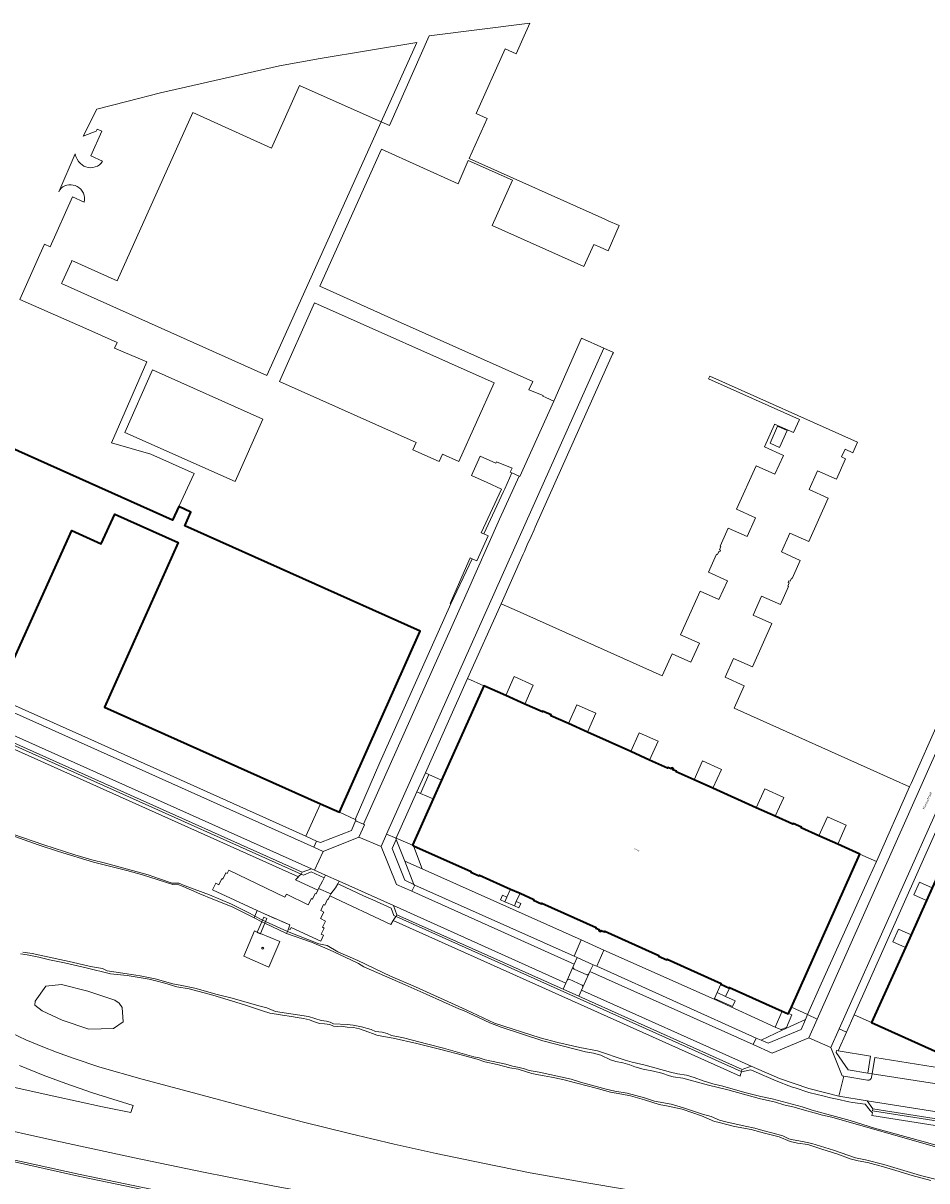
# Model space of a CAD drawing. Header units: metres. Extents: x 110065 to 112666, y 425872 to 427362.
# Tile 78 of 104: x 111152 to 111413, y 427027 to 427362. Entities that reach past the tile are written whole.
import ezdxf
from ezdxf.enums import TextEntityAlignment as Align

# ---------------------------------------------------------------- set-up
doc = ezdxf.new("R2010")
doc.units = ezdxf.units.M
doc.linetypes.add('IE-TERREINAFSCHEIDING', pattern=[10, 8, -2])
for name, color, linetype, lineweight in [('B-WE-GR-BEPLANTING_CULTUUR_BOSPLANTSOEN-GV', 90, 'GR-PLANTSOEN', 18), ('B-WE-GR-BEPLANTING_CULTUUR_HEESTERS-GV', 90, 'Continuous', 18), ('B-WE-GR-GRAS-GV', 60, 'Continuous', 13), ('B-WE-GR-GROENVOORZIENING-GV', 80, 'Continuous', 18), ('B-WE-GR-STRUIK-GV', 90, 'Continuous', 13), ('B-WE-IE-MEUBILAIR_WEGMEUBILAIR-S', 7, 'Continuous', 25), ('B-WE-IE-TERREINAFSCHEIDING-G', 210, 'IE-TERREINAFSCHEIDING', 18), ('B-WE-KW-KUNSTWERK-GV', 170, 'Continuous', 18), ('B-WE-KW-KUNSTWERK_STEIGER-GV', 170, 'Continuous', 18), ('B-WE-OG-BEBOUWING-GV', 7, 'Continuous', 35), ('B-WE-OG-BEBOUWING-T18', 10, 'Continuous', 18), ('B-WE-OG-BEBOUWING_STRAATNAAM-T35', 50, 'Continuous', 35), ('B-WE-OG-TERREIN_ERF-GV', 7, 'Continuous', 18), ('B-WE-OG-WATER-GV', 130, 'Continuous', 18), ('B-WE-VH-VERHARDING_BETON-GV', 252, 'Continuous', 18), ('B-WE-VH-VERHARDING_BETONSTRAATSTEEN-GV', 252, 'Continuous', 18), ('B-WE-VH-VERHARDING_GESLOTEN-GV', 7, 'Continuous', 18), ('B-WE-VH-VERHARDING_OPEN-GV', 252, 'Continuous', 18), ('B-WE-VH-VERHARDING_TEGEL-GV', 252, 'Continuous', 18)]:
    doc.layers.add(name, color=color, linetype=linetype, lineweight=lineweight)
doc.styles.add('NLCS-ISO-M-T18', font='NLCS-ISO.ttf', dxfattribs={"height": 1.8})
doc.styles.add('NLCS-ISO-M200-T18', font='NLCS-ISO.ttf')
doc.styles.add('NLCS-ISO-M200-T35', font='NLCS-ISO.ttf')
doc.linetypes.add('GR-PLANTSOEN', pattern='A,0,[179,NLCS.SHX,S=2,R=0,X=0,Y=0],-4', length=4)

# ---------------------------------------------------------------- blocks, each defined once
blk = doc.blocks.new('BGT-RECLAMEZUIL-SO')
at = {"color": 0, "linetype": 'ByBlock', "lineweight": 18}
blk.add_circle((0, 0), 1.5, dxfattribs=at)
at = {"color": 0, "linetype": 'ByBlock', "lineweight": 18, "style": 'NLCS-ISO-M-T18'}
blk.add_text('rz', height=1.5, dxfattribs=at).set_placement((0, 0.2), align=Align.MIDDLE_CENTER)

msp = doc.modelspace()

# ---------------------------------------------------------------- linework, layer by layer
at = {"layer": 'B-WE-GR-BEPLANTING_CULTUUR_BOSPLANTSOEN-GV', "flags": 128}
for points in [[(111238.852, 427114.485), (111235.054, 427116.186), (111232.833, 427115.229), (111232.196, 427115.532), (111231.468, 427114.945), (111231.353, 427114.814), (111230.533, 427113.887), (111236.977, 427110.875), (111237.21, 427111.358), (111238.349, 427113.474), (111238.852, 427114.485), (111238.852, 427114.485)], [(111243.256, 427112.511), (111242.762, 427112.733), (111242.127, 427111.551), (111240.766, 427109.813), (111240.495, 427109.231), (111258.145, 427100.982), (111258.855, 427102.13), (111259.565, 427103.279), (111258.996, 427103.565), (111258.191, 427105.691), (111252.945, 427108.069), (111250.261, 427109.289), (111243.256, 427112.511), (111243.256, 427112.511)]]:
    msp.add_lwpolyline(points, close=True, dxfattribs=at)
at = {"layer": 'B-WE-GR-BEPLANTING_CULTUUR_HEESTERS-GV', "flags": 128}
for points in [[(111262.175, 427119.294), (111259.657, 427125.606), (111258.535, 427122.945), (111262.211, 427113.786), (111264.855, 427112.576), (111262.175, 427119.294), (111262.175, 427119.294)], [(111377.012, 427070.519), (111378.35, 427073.453), (111371.592, 427070.33), (111365.458, 427067.495), (111367.523, 427066.568), (111377.012, 427070.519), (111377.012, 427070.519)], [(111387.745, 427064.359), (111387.262, 427064.439), (111387.166, 427063.827), (111390.636, 427058.818), (111396.396, 427057.88), (111397.171, 427062.807), (111387.745, 427064.359), (111387.745, 427064.359)]]:
    msp.add_lwpolyline(points, close=True, dxfattribs=at)
at = {"layer": 'B-WE-GR-GRAS-GV', "flags": 128}
for points in [[(111116.176, 427166.476), (111231.353, 427114.814), (111231.468, 427114.945), (111232.196, 427115.532), (111117.525, 427166.967)], [(111148.611, 427127.175), (111157.572, 427124.089), (111166.563, 427121.116), (111171.45, 427119.718), (111175.459, 427118.704), (111187.841, 427115.346), (111191.095, 427114.163), (111194.753, 427112.982), (111196.744, 427112.894), (111198.513, 427112.124), (111205.587, 427109.553), (111211.945, 427106.806), (111217.411, 427104.107), (111218.691, 427103.391), (111219.446, 427104.98), (111206.506, 427110.996), (111207.405, 427112.927), (111208.324, 427112.472), (111209.153, 427114.283), (111209.455, 427114.132), (111210.328, 427115.897), (111210.688, 427115.698), (111211.201, 427116.738), (111227.466, 427108.87), (111227.883, 427109.795), (111234.213, 427106.623), (111235.164, 427108.468), (111235.44, 427108.321), (111236.26, 427109.99), (111236.488, 427109.864), (111236.977, 427110.875), (111230.533, 427113.887), (111231.353, 427114.814), (111116.176, 427166.476)], [(111504.421, 427030.154), (111397.705, 427046.978), (111397.851, 427047.598), (111396.202, 427049.858), (111387.989, 427051.226), (111379.281, 427053.404), (111370.787, 427056.304), (111362.565, 427059.905), (111359.979, 427058.911), (111359.695, 427058.372), (111259.655, 427103.267), (111259.901, 427103.802), (111258.869, 427106.425), (111258.869, 427106.425), (111258.869, 427106.425), (111243.176, 427113.504), (111242.762, 427112.733), (111243.256, 427112.511), (111250.261, 427109.289), (111252.945, 427108.069), (111258.191, 427105.691), (111258.996, 427103.565), (111259.565, 427103.279), (111258.855, 427102.13), (111359.378, 427057.001), (111359.515, 427057.487), (111359.799, 427058.3), (111362.514, 427058.88), (111365.554, 427057.498), (111366.438, 427057.107), (111366.919, 427056.898), (111369.829, 427055.676), (111371.514, 427054.995), (111372.435, 427054.641), (111374.874, 427053.742), (111375.31, 427053.593), (111379.305, 427052.283), (111381.724, 427051.687), (111383.307, 427051.302), (111385.585, 427050.762), (111387.465, 427050.319), (111390.875, 427049.603), (111391.965, 427049.376), (111395.596, 427048.885), (111397.097, 427047.046), (111397.701, 427046.382), (111397.536, 427045.596), (111504.017, 427028.818)], [(111504.017, 427028.818), (111397.536, 427045.596), (111397.701, 427046.382), (111397.097, 427047.046), (111395.596, 427048.885), (111391.965, 427049.376), (111390.875, 427049.603), (111387.465, 427050.319), (111385.585, 427050.762), (111383.307, 427051.302), (111381.724, 427051.687), (111379.305, 427052.283), (111375.31, 427053.593), (111374.874, 427053.742), (111372.435, 427054.641), (111371.514, 427054.995), (111369.829, 427055.676), (111366.919, 427056.898), (111366.438, 427057.107), (111365.554, 427057.498), (111362.514, 427058.88), (111359.799, 427058.3), (111359.515, 427057.487), (111359.378, 427057.001), (111258.855, 427102.13), (111258.145, 427100.982), (111258.145, 427100.982), (111258.145, 427100.982), (111240.495, 427109.231), (111240.019, 427108.208), (111239.83, 427108.328), (111238.971, 427106.574), (111238.644, 427106.729), (111237.81, 427104.97), (111238.704, 427104.519), (111237.79, 427102.747), (111239.24, 427101.935), (111238.319, 427100.203), (111238.854, 427099.873), (111237.969, 427098.2), (111238.656, 427097.846), (111237.814, 427096.115), (111229.285, 427100.103), (111228.999, 427099.492), (111228.446, 427099.745), (111228.153, 427098.969), (111237.247, 427095.346), (111239.647, 427094.868), (111242.791, 427093.064), (111248.565, 427090.5), (111258.061, 427086.002), (111265.249, 427082.905), (111279.965, 427076.216), (111288.198, 427072.384), (111301.459, 427068.147), (111306.583, 427066.764), (111312.958, 427065.304), (111318.001, 427064.325), (111326.071, 427061.625), (111328.057, 427061.082), (111331.832, 427060.234), (111339.15, 427058.224), (111341.258, 427057.714), (111343.814, 427057.316), (111346.055, 427056.655), (111348.617, 427055.632), (111351.491, 427054.769), (111354.339, 427054.078), (111360.745, 427052.314), (111365.342, 427051.143), (111368.627, 427050.411), (111377.395, 427048.097), (111380.27, 427047.156), (111391.26, 427044.145), (111398.284, 427041.998), (111412.007, 427038.223), (111424.387, 427034.684)]]:
    msp.add_lwpolyline(points, dxfattribs=at)
msp.add_lwpolyline([(111236.043, 427116.717), (111235.169, 427117.111), (111232.49, 427116.101), (111232.196, 427115.532), (111232.833, 427115.229), (111235.054, 427116.186), (111238.852, 427114.485), (111239.245, 427115.275), (111236.043, 427116.717), (111236.043, 427116.717)], close=True, dxfattribs=at)
at = {"layer": 'B-WE-GR-GROENVOORZIENING-GV', "flags": 128}
for points in [[(111243.218, 427133.492), (111237.74, 427135.941), (111233.528, 427126.534), (111236.595, 427125.153), (111237.75, 427124.685), (111246.777, 427128.203), (111247.943, 427130.97), (111248.071, 427131.273), (111247.771, 427131.41), (111243.218, 427133.492), (111243.218, 427133.492)], [(111291.774, 427108.851), (111290.497, 427109.424), (111289.924, 427108.147), (111291.201, 427107.574), (111291.774, 427108.851), (111291.774, 427108.851)], [(111295.788, 427107.051), (111294.511, 427107.624), (111293.938, 427106.347), (111295.215, 427105.774), (111295.788, 427107.051), (111295.788, 427107.051)], [(111228.153, 427098.969), (111221.829, 427101.801), (111220.917, 427102.21), (111218.691, 427103.391), (111218.511, 427102.918), (111220.726, 427101.771), (111221.631, 427101.345), (111227.908, 427098.388), (111228.153, 427098.969), (111228.153, 427098.969)], [(111154.931, 427077.56), (111155.099, 427078.719), (111158.152, 427083.114), (111162.723, 427083.536), (111170.34, 427081.61), (111178.161, 427079.065), (111179.444, 427078.189), (111180.266, 427076.941), (111180.531, 427072.785), (111177.747, 427070.874), (111170.604, 427070.657), (111162.93, 427073.23), (111157.092, 427075.961), (111154.931, 427077.56), (111154.931, 427077.56)], [(111355.162, 427080.113), (111352.712, 427081.212), (111351.958, 427079.531), (111357.145, 427077.205), (111357.899, 427078.885), (111355.162, 427080.113), (111355.162, 427080.113)], [(111373.317, 427075.039), (111371.583, 427075.817), (111369.543, 427071.262), (111371.159, 427070.527), (111372.765, 427071.115), (111374.401, 427074.767), (111373.396, 427075.217), (111373.317, 427075.039), (111373.317, 427075.039)]]:
    msp.add_lwpolyline(points, close=True, dxfattribs=at)
for points in [[(111145.453, 427127.809), (111155.927, 427124.07), (111161.797, 427122.129), (111172.011, 427119.005), (111181.632, 427116.623), (111186.18, 427115.304), (111194.959, 427112.558), (111196.669, 427112.501), (111197.986, 427112.01), (111202.744, 427109.864), (111206.522, 427108.286), (111212.207, 427106.074), (111218.511, 427102.918), (111218.691, 427103.391), (111217.411, 427104.107), (111211.945, 427106.806), (111205.587, 427109.553), (111198.513, 427112.124), (111196.744, 427112.894), (111194.753, 427112.982), (111191.095, 427114.163), (111187.841, 427115.346), (111175.459, 427118.704), (111171.45, 427119.718), (111166.563, 427121.116), (111157.572, 427124.089), (111148.611, 427127.175)], [(111424.387, 427034.684), (111412.007, 427038.223), (111398.284, 427041.998), (111391.26, 427044.145), (111380.27, 427047.156), (111377.395, 427048.097), (111368.627, 427050.411), (111365.342, 427051.143), (111360.745, 427052.314), (111354.339, 427054.078), (111351.491, 427054.769), (111348.617, 427055.632), (111346.055, 427056.655), (111343.814, 427057.316), (111341.258, 427057.714), (111339.15, 427058.224), (111331.832, 427060.234), (111328.057, 427061.082), (111326.071, 427061.625), (111318.001, 427064.325), (111312.958, 427065.304), (111306.583, 427066.764), (111301.459, 427068.147), (111288.198, 427072.384), (111279.965, 427076.216), (111265.249, 427082.905), (111258.061, 427086.002), (111248.565, 427090.5), (111242.791, 427093.064), (111239.647, 427094.868), (111237.247, 427095.346), (111237.247, 427095.346), (111237.247, 427095.346), (111228.153, 427098.969), (111227.908, 427098.388), (111235.197, 427095.82), (111240.385, 427093.594), (111246.587, 427090.767), (111248.78, 427089.632), (111250.317, 427088.716), (111262.284, 427083.522), (111268.347, 427080.73), (111277.853, 427076.543), (111279.192, 427076.023), (111286.854, 427072.461), (111290.091, 427071.255), (111302.214, 427067.234), (111314.595, 427064.033), (111316.877, 427063.639), (111318.993, 427063.089), (111321.789, 427061.73), (111323.338, 427061.306), (111325.407, 427060.88), (111327.379, 427060.327), (111328.815, 427059.765), (111331.262, 427059.007), (111334.253, 427058.476), (111336.726, 427057.884), (111338.909, 427057.101), (111339.976, 427056.844), (111342.796, 427056.471), (111344.882, 427055.821), (111350.216, 427054.367), (111355.781, 427053.059), (111364.89, 427050.588), (111369.661, 427049.533), (111372.071, 427048.703), (111375.073, 427048.08), (111378.006, 427047.181), (111380.847, 427046.44), (111383.193, 427045.697), (111385.928, 427045.116), (111415.959, 427036.514)], [(111150.84, 427092.439), (111152.722, 427092.146), (111156.091, 427091.453), (111159.203, 427090.696), (111163.538, 427089.853), (111169.838, 427088.417), (111176.856, 427086.649), (111179.753, 427086.355), (111181.69, 427086.171), (111185.238, 427085.619), (111188.067, 427085.14), (111189.664, 427084.775), (111192.643, 427083.921), (111196.104, 427082.901), (111199.72, 427082.287), (111206.564, 427080.493), (111213.203, 427078.471), (111216.323, 427077.517), (111220.93, 427075.994), (111223.038, 427075.314), (111224.976, 427074.961), (111226.77, 427074.695), (111229.4, 427074.274), (111231.024, 427073.995), (111232.791, 427073.72), (111234.572, 427073.365), (111235.777, 427072.826), (111237.456, 427072.317), (111238.959, 427072.188), (111240.421, 427071.96), (111241.554, 427071.459), (111242.702, 427071.384), (111243.758, 427071.481), (111245.491, 427071.237), (111247.299, 427071.138), (111249.078, 427070.771), (111251.72, 427069.761), (111252.793, 427069.373), (111254.086, 427068.898), (111255.532, 427068.647), (111258.796, 427068.036), (111265.642, 427066.502), (111273.025, 427064.664), (111278.953, 427063.091), (111283.167, 427061.967), (111285.419, 427061.214), (111288.938, 427060.393), (111292.608, 427059.458), (111295.054, 427059.025), (111298.998, 427057.761), (111300.906, 427057.386), (111302.584, 427057.125), (111304.674, 427056.748), (111308.007, 427056.074), (111311.62, 427055.108), (111315.442, 427054.149), (111318.294, 427053.315), (111321.821, 427052.376), (111325.063, 427051.794), (111327.596, 427051.335), (111331.679, 427050.205), (111335.902, 427048.807), (111338.475, 427048.354), (111342.601, 427047.426), (111348.159, 427045.481), (111351.941, 427043.93), (111352.953, 427043.672), (111357.703, 427042.461), (111362.583, 427041.52), (111366.429, 427040.466), (111370.693, 427039.412), (111373.83, 427038.065), (111376.018, 427037.647), (111378.991, 427037.172), (111383, 427035.91), (111387.709, 427034.371), (111391.302, 427033.109), (111393.613, 427032.476), (111396.306, 427032.044), (111400.911, 427030.755), (111404.451, 427029.658), (111409.237, 427028.276), (111414.632, 427026.799)], [(111414.632, 427026.799), (111409.237, 427028.276), (111404.451, 427029.658), (111400.911, 427030.755), (111396.306, 427032.044), (111393.613, 427032.476), (111391.302, 427033.109), (111387.709, 427034.371), (111383, 427035.91), (111378.991, 427037.172), (111376.018, 427037.647), (111373.83, 427038.065), (111370.693, 427039.412), (111366.429, 427040.466), (111362.583, 427041.52), (111357.703, 427042.461), (111352.953, 427043.672), (111351.941, 427043.93), (111348.159, 427045.481), (111342.601, 427047.426), (111338.475, 427048.354), (111335.902, 427048.807), (111331.679, 427050.205), (111327.596, 427051.335), (111325.063, 427051.794), (111321.821, 427052.376), (111318.294, 427053.315), (111315.442, 427054.149), (111311.62, 427055.108), (111308.007, 427056.074), (111304.674, 427056.748), (111302.584, 427057.125), (111300.906, 427057.386), (111298.998, 427057.761), (111295.054, 427059.025), (111292.608, 427059.458), (111288.938, 427060.393), (111285.419, 427061.214), (111283.167, 427061.967), (111278.953, 427063.091), (111273.025, 427064.664), (111265.642, 427066.502), (111258.796, 427068.036), (111255.532, 427068.647), (111254.086, 427068.898), (111252.793, 427069.373), (111251.72, 427069.761), (111249.078, 427070.771), (111247.299, 427071.138), (111245.491, 427071.237), (111243.758, 427071.481), (111242.702, 427071.384), (111241.554, 427071.459), (111240.421, 427071.96), (111238.959, 427072.188), (111237.456, 427072.317), (111235.777, 427072.826), (111234.572, 427073.365), (111232.791, 427073.72), (111231.024, 427073.995), (111229.4, 427074.274), (111226.77, 427074.695), (111224.976, 427074.961), (111223.038, 427075.314), (111220.93, 427075.994), (111216.323, 427077.517), (111213.203, 427078.471), (111206.564, 427080.493), (111199.72, 427082.287), (111196.104, 427082.901), (111192.643, 427083.921), (111189.664, 427084.775), (111188.067, 427085.14), (111185.238, 427085.619), (111181.69, 427086.171), (111179.753, 427086.355), (111176.856, 427086.649), (111169.838, 427088.417), (111163.538, 427089.853), (111159.203, 427090.696), (111156.091, 427091.453), (111152.722, 427092.146), (111150.84, 427092.439)], [(111417.012, 427026.87), (111411.595, 427028.208), (111401.06, 427031.473), (111395.683, 427032.817), (111392.807, 427033.329), (111386.391, 427035.616), (111380.185, 427037.493), (111377.481, 427038.108), (111374.705, 427038.592), (111373.487, 427038.886), (111371.699, 427039.698), (111368.898, 427040.524), (111365.901, 427041.263), (111363.655, 427041.977), (111360.797, 427042.526), (111355.186, 427043.789), (111353.391, 427044.302), (111351.005, 427045.285), (111348.475, 427046.017), (111342.917, 427047.871), (111339.345, 427048.934), (111334.538, 427049.76), (111331.682, 427050.738), (111326.584, 427052.116), (111323.104, 427052.683), (111320.585, 427053.231), (111313.129, 427055.276), (111310.414, 427056.154), (111301.124, 427058.211), (111298.274, 427058.641), (111296.917, 427059.125), (111295.326, 427059.529), (111293.363, 427059.886), (111291.499, 427060.462), (111285.528, 427061.755), (111283.756, 427062.331), (111282.151, 427062.645), (111273.448, 427065.131), (111268.818, 427066.255), (111261.788, 427068.103), (111258.334, 427068.757), (111257.063, 427069.372), (111255.617, 427069.792), (111253.701, 427069.946), (111252.4, 427070.539), (111249.658, 427071.33), (111247.208, 427071.816), (111245.514, 427071.975), (111241.571, 427072.158), (111240.52, 427072.686), (111239.451, 427072.93), (111237.983, 427073.12), (111234.312, 427074.302), (111224.742, 427075.725), (111222.223, 427076.781), (111219.881, 427077.38), (111212.123, 427079.654), (111207.851, 427080.657), (111201.318, 427082.519), (111197.596, 427083.293), (111194.932, 427083.746), (111189.814, 427085.245), (111185.48, 427086.101), (111181.721, 427086.712), (111175.903, 427087.564), (111174.561, 427088.229), (111171.113, 427088.752), (111165.819, 427090.044), (111154.172, 427092.519), (111151.497, 427092.987)], [(111148.325, 427069.461), (111152.369, 427067.582), (111157.314, 427065.55), (111161.267, 427064.01), (111166.11, 427062.242), (111173.846, 427059.659), (111186.076, 427056.155), (111200.91, 427052.156), (111217.516, 427047.738), (111232.871, 427043.736), (111246.143, 427040.409), (111259.155, 427037.331), (111271.283, 427034.599), (111284.789, 427031.77), (111298.559, 427029.043), (111315.532, 427025.987), (111335.623, 427022.629), (111354.309, 427019.697), (111371.649, 427016.988), (111391.107, 427014.001), (111407.594, 427011.412), (111424.093, 427008.742)], [(111147.797, 427054.005), (111160.511, 427051.195), (111174.542, 427048.141), (111182.835, 427046.539), (111183.514, 427048.556), (111171.727, 427052.224), (111163.96, 427054.864), (111157.417, 427057.34), (111150.516, 427060.106)], [(111425.96, 426991.877), (111401.974, 426995.555), (111377.497, 426999.348), (111355.346, 427002.857), (111331.767, 427006.64), (111308.837, 427010.336), (111285.457, 427014.31), (111263.687, 427018.007), (111244.39, 427021.45), (111224.446, 427025.163), (111203.829, 427029.242), (111183.851, 427033.325), (111161.092, 427038.283), (111140.221, 427042.908)], [(111146.538, 427033.308), (111168.109, 427028.496), (111189.063, 427024.157), (111209.634, 427020.034), (111227.29, 427016.676), (111254.006, 427011.793), (111271.507, 427008.694), (111289.338, 427005.544), (111305.946, 427002.819), (111320.498, 427000.517), (111330.507, 426998.9), (111335.61, 426997.796), (111335.572, 426997.554), (111340.227, 426996.837), (111356.196, 426994.524), (111371.95, 426992.334), (111388.699, 426989.926), (111407.707, 426987.309), (111428.869, 426984.474)]]:
    msp.add_lwpolyline(points, dxfattribs=at)
at = {"layer": 'B-WE-GR-STRUIK-GV', "flags": 128}
msp.add_lwpolyline([(111180.531, 427072.785), (111180.266, 427076.941), (111179.444, 427078.189), (111178.161, 427079.065), (111170.34, 427081.61), (111162.723, 427083.536), (111158.152, 427083.114), (111155.099, 427078.719), (111154.931, 427077.56), (111157.092, 427075.961), (111162.93, 427073.23), (111170.604, 427070.657), (111177.747, 427070.874), (111180.531, 427072.785), (111180.531, 427072.785)], close=True, dxfattribs=at)
at = {"layer": 'B-WE-IE-TERREINAFSCHEIDING-G', "flags": 128}
msp.add_lwpolyline([(111218.511, 427102.918), (111218.691, 427103.391), (111219.446, 427104.98), (111221.528, 427104.012), (111228.86, 427100.841), (111228.446, 427099.745), (111228.153, 427098.969), (111227.908, 427098.388)], dxfattribs=at)
at = {"layer": 'B-WE-KW-KUNSTWERK-GV', "flags": 128}
msp.add_lwpolyline([(111220.345, 427098.386), (111221.631, 427101.345), (111221.829, 427101.801), (111222.212, 427102.683), (111221.295, 427103.082), (111220.917, 427102.21), (111220.726, 427101.771), (111219.426, 427098.776), (111219.374, 427098.656), (111220.289, 427098.256), (111220.345, 427098.386), (111220.345, 427098.386)], close=True, dxfattribs=at)
at = {"layer": 'B-WE-KW-KUNSTWERK_STEIGER-GV', "flags": 128}
msp.add_lwpolyline([(111225.959, 427096.002), (111220.345, 427098.386), (111219.426, 427098.776), (111218.621, 427099.118), (111215.494, 427091.756), (111222.832, 427088.64), (111225.959, 427096.002), (111225.959, 427096.002)], close=True, dxfattribs=at)
at = {"layer": 'B-WE-OG-BEBOUWING-GV', "flags": 128}
msp.add_lwpolyline([(111148.129, 427176.065), (111165.659, 427215.137), (111174.237, 427211.253), (111178.114, 427219.886), (111196.541, 427211.591), (111175.19, 427163.904), (111237.74, 427135.941), (111243.218, 427133.492), (111266.689, 427185.913), (111198.405, 427216.509), (111200.218, 427220.423), (111196.674, 427222.064), (111194.841, 427218.106), (111194.841, 427218.106), (111194.841, 427218.106), (111140.856, 427242.296)], dxfattribs=at)
for points in [[(111291.476, 427167.297), (111285.101, 427170.156), (111272.832, 427142.8), (111270.377, 427137.325), (111264.384, 427123.963), (111264.756, 427123.796), (111281.403, 427116.33), (111281.326, 427116.16), (111283.779, 427115.06), (111283.864, 427115.249), (111292.838, 427111.224), (111295.575, 427109.997), (111299.59, 427108.196), (111299.505, 427108.007), (111301.833, 427106.962), (111301.923, 427107.163), (111317.649, 427100.11), (111317.565, 427099.921), (111318.559, 427099.475), (111318.432, 427099.192), (111318.925, 427098.971), (111319.052, 427099.253), (111320.046, 427098.808), (111320.131, 427098.997), (111335.838, 427091.953), (111335.753, 427091.764), (111338.094, 427090.714), (111338.184, 427090.914), (111353.902, 427083.865), (111353.81, 427083.661), (111356.26, 427082.562), (111356.308, 427082.668), (111371.583, 427075.817), (111373.317, 427075.039), (111373.396, 427075.217), (111374.215, 427077.044), (111394.086, 427121.346), (111387.674, 427124.222), (111382.201, 427126.677), (111377.046, 427128.989), (111377.125, 427129.164), (111374.696, 427130.254), (111374.603, 427130.046), (111369.537, 427132.318), (111364.064, 427134.773), (111351.485, 427140.415), (111346.012, 427142.869), (111340.811, 427145.202), (111340.888, 427145.374), (111339.911, 427145.812), (111340.034, 427146.085), (111339.542, 427146.306), (111339.415, 427146.023), (111338.429, 427146.465), (111338.347, 427146.283), (111333.145, 427148.616), (111327.672, 427151.071), (111315.092, 427156.713), (111309.619, 427159.168), (111304.509, 427161.46), (111304.601, 427161.666), (111302.142, 427162.769), (111302.047, 427162.556), (111296.95, 427164.842), (111291.476, 427167.297), (111291.476, 427167.297)], [(111524.227, 427097.944), (111428.335, 427141.115), (111424.72, 427133.086), (111424.251, 427132.043), (111422.609, 427128.396), (111415.019, 427111.538), (111413.376, 427107.89), (111408.911, 427097.971), (111407.268, 427094.323), (111397.465, 427072.549), (111416.784, 427063.851), (111419.878, 427070.724), (111439.023, 427062.104), (111442.113, 427068.967), (111461.279, 427060.339), (111464.342, 427067.143), (111502.61, 427049.927), (111524.227, 427097.944), (111524.227, 427097.944)]]:
    msp.add_lwpolyline(points, close=True, dxfattribs=at)
at = {"layer": 'B-WE-OG-TERREIN_ERF-GV', "flags": 128}
for points in [[(111296.411, 427357.594), (111298.429, 427362.109), (111269.205, 427358.475), (111257.768, 427332.436), (111255.3, 427333.535), (111265.641, 427356.497), (111237.637, 427351.906), (111225.829, 427349.761), (111191.428, 427341.95), (111181.628, 427339.422), (111172.905, 427337.172), (111168.997, 427329.32), (111172.709, 427330.809), (111173.002, 427331.441), (111174.378, 427330.805), (111171.17, 427323.64), (111174.617, 427322.097), (111174.188, 427321.555), (111173.676, 427321.092), (111173.095, 427320.718), (111172.461, 427320.444), (111171.79, 427320.278), (111171.101, 427320.225), (111170.413, 427320.284), (111169.744, 427320.456), (111169.179, 427320.698), (111168.656, 427321.021), (111168.186, 427321.416), (111167.645, 427322.028), (111167.207, 427322.717), (111166.882, 427323.466), (111166.678, 427324.257), (111161.903, 427313.259), (111162.222, 427313.79), (111162.627, 427314.26), (111163.106, 427314.653), (111163.645, 427314.959), (111164.228, 427315.169), (111164.838, 427315.277), (111165.458, 427315.279), (111166.064, 427315.206), (111166.653, 427315.045), (111167.212, 427314.798), (111167.781, 427314.432), (111168.282, 427313.977), (111168.702, 427313.447), (111169.03, 427312.855), (111169.257, 427312.218), (111169.376, 427311.552), (111169.385, 427310.876), (111169.283, 427310.207), (111165.845, 427311.746), (111159.389, 427297.326), (111157.757, 427298.057), (111156.446, 427295.126), (111150.645, 427282.055), (111169.729, 427273.603), (111178.831, 427269.572), (111178.04, 427267.919), (111187.382, 427263.957), (111177.152, 427240.498), (111177.198, 427240.48), (111188.568, 427237.217), (111201.101, 427231.624), (111196.674, 427222.064), (111200.218, 427220.423), (111198.405, 427216.509), (111266.689, 427185.913), (111243.218, 427133.492), (111247.771, 427131.41), (111254.93, 427147.929), (111275.144, 427192.977), (111275.577, 427193.903), (111275.382, 427193.991), (111281.144, 427207.149), (111281.666, 427206.917), (111283.083, 427206.288), (111286.329, 427213.601), (111285.057, 427214.166), (111284.337, 427214.486), (111290.223, 427227.095), (111286.069, 427229.005), (111281.55, 427231.015), (111284.05, 427236.623), (111288.569, 427234.613), (111288.731, 427234.977), (111293.265, 427233.199), (111292.722, 427232.007), (111293.2, 427231.794), (111295.307, 427230.854), (111295.536, 427230.752), (111305.337, 427252.588), (111303.015, 427253.657), (111302.184, 427254.05), (111302.254, 427254.204), (111298.121, 427255.879), (111299.258, 427258.308), (111260.071, 427275.777), (111237.579, 427285.905), (111255.438, 427325.561), (111277.608, 427315.577), (111280.581, 427322.317), (111293.38, 427316.611), (111287.535, 427303.501), (111314.121, 427291.648), (111316.947, 427297.986), (111318.773, 427297.171), (111321.089, 427296.137), (111324.351, 427303.442), (111321.156, 427304.869), (111320.197, 427305.297), (111280.885, 427322.854), (111286.101, 427334.525), (111282.877, 427335.965), (111291.242, 427354.683), (111294.466, 427353.242), (111296.411, 427357.594), (111296.411, 427357.594)], [(111255.3, 427333.535), (111222.176, 427259.982), (111175.813, 427280.803), (111162.727, 427286.692), (111162.887, 427287.047), (111165.563, 427292.992), (111165.727, 427293.357), (111178.817, 427287.478), (111200.736, 427336.183), (111223.519, 427325.898), (111231.659, 427344.06), (111255.3, 427333.535), (111255.3, 427333.535)], [(111225.873, 427258.237), (111236.03, 427281.043), (111288.057, 427257.872), (111277.847, 427235.09), (111273.067, 427237.219), (111272.124, 427235.1), (111264.52, 427238.486), (111265.463, 427240.605), (111225.873, 427258.237), (111225.873, 427258.237)], [(111221.09, 427247.406), (111213.006, 427229.264), (111181.034, 427243.505), (111189.12, 427261.652), (111221.09, 427247.406), (111221.09, 427247.406)], [(111350.563, 427259.871), (111350.195, 427259.05), (111376.541, 427247.244), (111374.865, 427243.493), (111369.361, 427245.881), (111369.33, 427245.812), (111366.438, 427239.339), (111371.916, 427236.892), (111369.469, 427231.414), (111363.991, 427233.861), (111358.365, 427221.268), (111363.843, 427218.821), (111361.396, 427213.343), (111355.918, 427215.79), (111353.593, 427210.585), (111353.822, 427210.483), (111353.405, 427209.552), (111353.706, 427209.417), (111353.485, 427208.924), (111353.184, 427209.059), (111352.763, 427208.119), (111352.535, 427208.221), (111350.206, 427203.019), (111355.682, 427200.567), (111353.23, 427195.091), (111347.753, 427197.543), (111342.089, 427184.894), (111347.565, 427182.442), (111345.113, 427176.966), (111339.637, 427179.418), (111336.756, 427172.984), (111294.743, 427191.798), (111290.074, 427193.889), (111280.397, 427172.266), (111285.101, 427170.156), (111291.476, 427167.297), (111293.928, 427172.771), (111299.404, 427170.318), (111296.95, 427164.842), (111302.047, 427162.556), (111302.142, 427162.769), (111304.601, 427161.666), (111304.509, 427161.46), (111309.619, 427159.168), (111312.063, 427164.628), (111317.539, 427162.175), (111315.092, 427156.713), (111327.672, 427151.071), (111330.122, 427156.54), (111335.598, 427154.087), (111333.145, 427148.616), (111338.347, 427146.283), (111338.429, 427146.465), (111339.415, 427146.023), (111339.542, 427146.306), (111340.034, 427146.085), (111339.911, 427145.812), (111340.888, 427145.374), (111340.811, 427145.202), (111346.012, 427142.869), (111348.461, 427148.337), (111353.937, 427145.884), (111351.485, 427140.415), (111364.064, 427134.773), (111366.516, 427140.25), (111371.992, 427137.798), (111369.537, 427132.318), (111374.603, 427130.046), (111374.696, 427130.254), (111377.125, 427129.164), (111377.046, 427128.989), (111382.201, 427126.677), (111384.651, 427132.149), (111390.127, 427129.696), (111387.674, 427124.222), (111394.086, 427121.346), (111398.848, 427119.21), (111408.483, 427140.83), (111403.744, 427142.954), (111357.6, 427163.641), (111360.503, 427170.121), (111355.027, 427172.574), (111357.48, 427178.049), (111362.956, 427175.596), (111368.593, 427188.178), (111363.117, 427190.631), (111365.57, 427196.106), (111371.046, 427193.653), (111373.376, 427198.855), (111373.175, 427198.945), (111373.612, 427199.922), (111373.31, 427200.057), (111373.531, 427200.55), (111373.832, 427200.415), (111374.248, 427201.346), (111374.467, 427201.248), (111376.791, 427206.452), (111371.313, 427208.9), (111373.76, 427214.378), (111379.239, 427211.931), (111384.853, 427224.499), (111379.375, 427226.946), (111381.822, 427232.424), (111387.3, 427229.977), (111389.951, 427235.912), (111388.764, 427236.442), (111389.764, 427238.681), (111392.048, 427237.658), (111393.397, 427240.668), (111350.563, 427259.871), (111350.563, 427259.871)], [(111372.974, 427244.123), (111370.781, 427239.207), (111368.05, 427240.409), (111370.243, 427245.325), (111372.974, 427244.123), (111372.974, 427244.123)], [(111196.541, 427211.591), (111178.114, 427219.886), (111174.237, 427211.253), (111165.659, 427215.137), (111148.129, 427176.065), (111142.387, 427178.648), (111142.248, 427178.338), (111140.242, 427179.239), (111140.377, 427179.54), (111129.389, 427184.464), (111129.257, 427184.162), (111128.247, 427184.604), (111128.379, 427184.906), (111128.105, 427185.028), (111123.924, 427175.68), (111143.816, 427166.728), (111172.281, 427154.094), (111233.528, 427126.534), (111237.74, 427135.941), (111175.19, 427163.904), (111196.541, 427211.591), (111196.541, 427211.591)], [(111228.446, 427099.745), (111228.86, 427100.841), (111221.528, 427104.012), (111219.446, 427104.98), (111218.691, 427103.391), (111220.917, 427102.21), (111221.829, 427101.801), (111228.153, 427098.969), (111228.446, 427099.745), (111228.446, 427099.745)]]:
    msp.add_lwpolyline(points, close=True, dxfattribs=at)
at = {"layer": 'B-WE-OG-WATER-GV', "flags": 128}
for points in [[(111415.959, 427036.514), (111385.928, 427045.116), (111383.193, 427045.697), (111380.847, 427046.44), (111378.006, 427047.181), (111375.073, 427048.08), (111372.071, 427048.703), (111369.661, 427049.533), (111364.89, 427050.588), (111355.781, 427053.059), (111350.216, 427054.367), (111344.882, 427055.821), (111342.796, 427056.471), (111339.976, 427056.844), (111338.909, 427057.101), (111336.726, 427057.884), (111334.253, 427058.476), (111331.262, 427059.007), (111328.815, 427059.765), (111327.379, 427060.327), (111325.407, 427060.88), (111323.338, 427061.306), (111321.789, 427061.73), (111318.993, 427063.089), (111316.877, 427063.639), (111314.595, 427064.033), (111302.214, 427067.234), (111290.091, 427071.255), (111286.854, 427072.461), (111279.192, 427076.023), (111277.853, 427076.543), (111268.347, 427080.73), (111262.284, 427083.522), (111250.317, 427088.716), (111248.78, 427089.632), (111246.587, 427090.767), (111240.385, 427093.594), (111235.197, 427095.82), (111227.908, 427098.388), (111221.631, 427101.345), (111220.726, 427101.771), (111218.511, 427102.918), (111212.207, 427106.074), (111206.522, 427108.286), (111202.744, 427109.864), (111197.986, 427112.01), (111196.669, 427112.501), (111194.959, 427112.558), (111186.18, 427115.304), (111181.632, 427116.623), (111172.011, 427119.005), (111161.797, 427122.129), (111155.927, 427124.07), (111145.453, 427127.809)], [(111151.497, 427092.987), (111154.172, 427092.519), (111165.819, 427090.044), (111171.113, 427088.752), (111174.561, 427088.229), (111175.903, 427087.564), (111181.721, 427086.712), (111185.48, 427086.101), (111189.814, 427085.245), (111194.932, 427083.746), (111197.596, 427083.293), (111201.318, 427082.519), (111207.851, 427080.657), (111212.123, 427079.654), (111219.881, 427077.38), (111222.223, 427076.781), (111224.742, 427075.725), (111234.312, 427074.302), (111237.983, 427073.12), (111239.451, 427072.93), (111240.52, 427072.686), (111241.571, 427072.158), (111245.514, 427071.975), (111247.208, 427071.816), (111249.658, 427071.33), (111252.4, 427070.539), (111253.701, 427069.946), (111255.617, 427069.792), (111257.063, 427069.372), (111258.334, 427068.757), (111261.788, 427068.103), (111268.818, 427066.255), (111273.448, 427065.131), (111282.151, 427062.645), (111283.756, 427062.331), (111285.528, 427061.755), (111291.499, 427060.462), (111293.363, 427059.886), (111295.326, 427059.529), (111296.917, 427059.125), (111298.274, 427058.641), (111301.124, 427058.211), (111310.414, 427056.154), (111313.129, 427055.276), (111320.585, 427053.231), (111323.104, 427052.683), (111326.584, 427052.116), (111331.682, 427050.738), (111334.538, 427049.76), (111339.345, 427048.934), (111342.917, 427047.871), (111348.475, 427046.017), (111351.005, 427045.285), (111353.391, 427044.302), (111355.186, 427043.789), (111360.797, 427042.526), (111363.655, 427041.977), (111365.901, 427041.263), (111368.898, 427040.524), (111371.699, 427039.698), (111373.487, 427038.886), (111374.705, 427038.592), (111377.481, 427038.108), (111380.185, 427037.493), (111386.391, 427035.616), (111392.807, 427033.329), (111395.683, 427032.817), (111401.06, 427031.473), (111411.595, 427028.208), (111417.012, 427026.87)]]:
    msp.add_lwpolyline(points, dxfattribs=at)
at = {"layer": 'B-WE-VH-VERHARDING_BETON-GV', "flags": 128}
msp.add_lwpolyline([(111227.466, 427108.87), (111211.201, 427116.738), (111210.688, 427115.698), (111210.328, 427115.897), (111209.455, 427114.132), (111209.153, 427114.283), (111208.324, 427112.472), (111207.405, 427112.927), (111206.506, 427110.996), (111219.446, 427104.98), (111221.528, 427104.012), (111228.86, 427100.841), (111228.446, 427099.745), (111228.999, 427099.492), (111229.285, 427100.103), (111237.814, 427096.115), (111238.656, 427097.846), (111237.969, 427098.2), (111238.854, 427099.873), (111238.319, 427100.203), (111239.24, 427101.935), (111237.79, 427102.747), (111238.704, 427104.519), (111237.81, 427104.97), (111238.644, 427106.729), (111238.971, 427106.574), (111239.83, 427108.328), (111240.019, 427108.208), (111240.495, 427109.231), (111240.766, 427109.813), (111237.21, 427111.358), (111236.977, 427110.875), (111236.488, 427109.864), (111236.26, 427109.99), (111235.44, 427108.321), (111235.164, 427108.468), (111234.213, 427106.623), (111227.883, 427109.795), (111227.466, 427108.87), (111227.466, 427108.87)], close=True, dxfattribs=at)
at = {"layer": 'B-WE-VH-VERHARDING_BETONSTRAATSTEEN-GV', "flags": 128}
for points in [[(111319.905, 427267.938), (111313.426, 427270.831), (111305.337, 427252.588), (111295.536, 427230.752), (111295.307, 427230.854), (111289.641, 427218.351), (111279.9, 427196.408), (111250.195, 427130), (111250.477, 427129.878), (111248.908, 427126.269), (111255.351, 427123.569), (111256.908, 427127.167), (111319.905, 427267.938), (111319.905, 427267.938)], [(111450.311, 427209.788), (111443.702, 427212.714), (111381.661, 427073.558), (111379.307, 427068.158), (111385.627, 427065.31), (111388.046, 427070.721), (111450.311, 427209.788), (111450.311, 427209.788)], [(111235.169, 427117.111), (111116.038, 427170.406), (111116.98, 427167.882), (111117.792, 427167.518), (111232.49, 427116.101), (111235.169, 427117.111), (111235.169, 427117.111)], [(111255.351, 427123.569), (111248.908, 427126.269), (111238.494, 427122.158), (111236.043, 427116.717), (111239.245, 427115.275), (111243.176, 427113.504), (111258.869, 427106.425), (111308.855, 427083.992), (111309.204, 427084.8), (111310.958, 427088.745), (111311.283, 427089.444), (111264.255, 427110.592), (111259.774, 427112.575), (111255.351, 427123.569), (111255.351, 427123.569)], [(111243.176, 427113.504), (111239.245, 427115.275), (111238.852, 427114.485), (111238.349, 427113.474), (111237.21, 427111.358), (111240.766, 427109.813), (111242.127, 427111.551), (111242.762, 427112.733), (111243.176, 427113.504), (111243.176, 427113.504)], [(111308.855, 427083.992), (111258.869, 427106.425), (111259.901, 427103.802), (111308.081, 427082.2), (111308.855, 427083.992), (111308.855, 427083.992)], [(111310.975, 427088.341), (111310.958, 427088.745), (111309.204, 427084.8), (111309.47, 427085.063), (111309.844, 427085.08), (111313.557, 427083.416), (111313.805, 427083.142), (111313.806, 427082.773), (111315.532, 427086.685), (111315.272, 427086.417), (111314.898, 427086.398), (111311.254, 427088.049), (111310.975, 427088.341), (111310.975, 427088.341)], [(111363.17, 427066.181), (111315.857, 427087.387), (111315.532, 427086.685), (111313.806, 427082.773), (111313.428, 427081.953), (111362.565, 427059.905), (111370.787, 427056.304), (111379.281, 427053.404), (111387.989, 427051.226), (111389.378, 427056.98), (111388.955, 427057.142), (111385.627, 427065.31), (111379.307, 427068.158), (111368.616, 427063.723), (111363.17, 427066.181), (111363.17, 427066.181)], [(111362.565, 427059.905), (111313.428, 427081.953), (111312.597, 427080.151), (111359.979, 427058.911), (111362.565, 427059.905), (111362.565, 427059.905)], [(111417.761, 427059.374), (111398.398, 427062.43), (111397.631, 427057.687), (111416.984, 427054.655), (111417.761, 427059.374), (111417.761, 427059.374)], [(111506.919, 427032.398), (111396.202, 427049.858), (111397.851, 427047.598), (111504.533, 427030.757), (111504.704, 427030.73), (111506.919, 427032.398), (111506.919, 427032.398)]]:
    msp.add_lwpolyline(points, close=True, dxfattribs=at)
for points in [[(111116.038, 427170.406), (111235.169, 427117.111), (111236.043, 427116.717), (111238.494, 427122.158), (111235.831, 427123.334), (111118.731, 427175.827)], [(111416.984, 427054.655), (111397.631, 427057.687), (111397.47, 427056.689), (111397.433, 427056.53), (111397.371, 427056.38), (111397.285, 427056.241), (111397.179, 427056.118), (111397.054, 427056.013), (111396.914, 427055.93), (111396.763, 427055.87), (111396.604, 427055.834), (111396.441, 427055.825), (111396.279, 427055.842), (111389.378, 427056.98), (111387.989, 427051.226), (111396.202, 427049.858), (111506.919, 427032.398)]]:
    msp.add_lwpolyline(points, dxfattribs=at)
at = {"layer": 'B-WE-VH-VERHARDING_GESLOTEN-GV', "flags": 128}
for points in [[(111269.184, 427144.434), (111268.15, 427144.897), (111265.699, 427139.42), (111266.731, 427138.958), (111269.184, 427144.434), (111269.184, 427144.434)], [(111272.832, 427142.8), (111269.184, 427144.434), (111266.731, 427138.958), (111270.377, 427137.325), (111272.832, 427142.8), (111272.832, 427142.8)], [(111371.992, 427137.798), (111366.516, 427140.25), (111364.064, 427134.773), (111369.537, 427132.318), (111371.992, 427137.798), (111371.992, 427137.798)], [(111390.127, 427129.696), (111384.651, 427132.149), (111382.201, 427126.677), (111387.674, 427124.222), (111390.127, 427129.696), (111390.127, 427129.696)], [(111415.019, 427111.538), (111411.371, 427113.18), (111409.729, 427109.533), (111413.376, 427107.89), (111415.019, 427111.538), (111415.019, 427111.538)], [(111408.911, 427097.971), (111405.264, 427099.613), (111403.621, 427095.965), (111407.268, 427094.323), (111408.911, 427097.971), (111408.911, 427097.971)]]:
    msp.add_lwpolyline(points, close=True, dxfattribs=at)
for points in [[(111416.784, 427063.851), (111397.465, 427072.549), (111397.465, 427072.549), (111397.465, 427072.549), (111392.435, 427074.814), (111390.188, 427069.784), (111387.745, 427064.359), (111397.171, 427062.807), (111396.396, 427057.88), (111397.631, 427057.687), (111398.398, 427062.43), (111417.761, 427059.374)], [(111424.093, 427008.742), (111407.594, 427011.412), (111391.107, 427014.001), (111371.649, 427016.988), (111354.309, 427019.697), (111335.623, 427022.629), (111315.532, 427025.987), (111298.559, 427029.043), (111284.789, 427031.77), (111271.283, 427034.599), (111259.155, 427037.331), (111246.143, 427040.409), (111232.871, 427043.736), (111217.516, 427047.738), (111200.91, 427052.156), (111186.076, 427056.155), (111173.846, 427059.659), (111166.11, 427062.242), (111161.267, 427064.01), (111157.314, 427065.55), (111152.369, 427067.582), (111148.325, 427069.461)], [(111150.516, 427060.106), (111157.417, 427057.34), (111163.96, 427054.864), (111171.727, 427052.224), (111183.514, 427048.556), (111182.835, 427046.539), (111174.542, 427048.141), (111160.511, 427051.195), (111147.797, 427054.005)], [(111140.221, 427042.908), (111161.092, 427038.283), (111183.851, 427033.325), (111203.829, 427029.242), (111224.446, 427025.163), (111244.39, 427021.45), (111263.687, 427018.007), (111285.457, 427014.31), (111308.837, 427010.336), (111331.767, 427006.64), (111355.346, 427002.857), (111377.497, 426999.348), (111401.974, 426995.555), (111425.96, 426991.877)], [(111189.063, 427024.157), (111168.109, 427028.496), (111146.538, 427033.308)], [(111146.453, 427032.761), (111168.024, 427027.949), (111188.978, 427023.61)], [(111428.869, 426984.474), (111407.707, 426987.309), (111388.699, 426989.926), (111371.95, 426992.334), (111356.196, 426994.524), (111340.227, 426996.837), (111335.572, 426997.554), (111335.572, 426997.554), (111335.572, 426997.554), (111331.096, 426998.244), (111320.413, 426999.97), (111305.861, 427002.272), (111289.253, 427004.997), (111271.422, 427008.148), (111253.921, 427011.246), (111227.205, 427016.13), (111209.549, 427019.487), (111188.978, 427023.61), (111168.024, 427027.949), (111146.453, 427032.761)]]:
    msp.add_lwpolyline(points, dxfattribs=at)
at = {"layer": 'B-WE-VH-VERHARDING_OPEN-GV', "flags": 128}
for points in [[(111322.648, 427266.712), (111319.905, 427267.938), (111256.908, 427127.167), (111259.646, 427125.994), (111259.904, 427126.471), (111265.699, 427139.42), (111268.15, 427144.897), (111280.397, 427172.266), (111290.074, 427193.889), (111296.491, 427208.23), (111296.859, 427209.052), (111297.697, 427210.922), (111298.807, 427213.402), (111299.645, 427215.273), (111300.013, 427216.094), (111322.418, 427266.194), (111322.648, 427266.712), (111322.648, 427266.712)], [(111295.307, 427230.854), (111293.2, 427231.794), (111291.132, 427227.18), (111290.789, 427226.416), (111285.057, 427214.166), (111286.329, 427213.601), (111283.083, 427206.288), (111281.666, 427206.917), (111275.577, 427193.903), (111275.144, 427192.977), (111254.93, 427147.929), (111247.771, 427131.41), (111248.071, 427131.273), (111247.943, 427130.97), (111250.195, 427130), (111279.9, 427196.408), (111289.641, 427218.351), (111295.307, 427230.854), (111295.307, 427230.854)], [(111443.702, 427212.714), (111440.965, 427213.925), (111440.395, 427212.697), (111434.897, 427200.857), (111431.286, 427192.516), (111423.317, 427174.108), (111417.178, 427160.34), (111408.924, 427141.819), (111408.483, 427140.83), (111398.848, 427119.21), (111396.777, 427114.564), (111382.836, 427083.801), (111378.863, 427074.868), (111381.661, 427073.558), (111443.702, 427212.714), (111443.702, 427212.714)], [(111120.465, 427177.236), (111120.058, 427177.278), (111119.757, 427176.999), (111119.416, 427176.079), (111119.137, 427175.78), (111118.731, 427175.827), (111235.831, 427123.334), (111236.595, 427125.153), (111233.528, 427126.534), (111172.281, 427154.094), (111143.816, 427166.728), (111123.924, 427175.68), (111120.465, 427177.236), (111120.465, 427177.236)], [(111266.731, 427138.958), (111265.699, 427139.42), (111259.904, 427126.471), (111259.646, 427125.994), (111264.384, 427123.963), (111270.377, 427137.325), (111266.731, 427138.958), (111266.731, 427138.958)], [(111424.72, 427133.086), (111419.563, 427135.407), (111415.742, 427126.991), (111392.435, 427074.814), (111397.465, 427072.549), (111407.268, 427094.323), (111403.621, 427095.965), (111405.264, 427099.613), (111408.911, 427097.971), (111413.376, 427107.89), (111409.729, 427109.533), (111411.371, 427113.18), (111415.019, 427111.538), (111422.609, 427128.396), (111418.961, 427130.038), (111420.603, 427133.685), (111424.251, 427132.043), (111424.72, 427133.086), (111424.72, 427133.086)], [(111264.384, 427123.963), (111259.646, 427125.994), (111259.563, 427125.841), (111259.657, 427125.606), (111262.175, 427119.294), (111267.217, 427117.046), (111264.756, 427123.796), (111264.384, 427123.963), (111264.384, 427123.963)], [(111281.403, 427116.33), (111264.756, 427123.796), (111267.217, 427117.046), (111313.321, 427096.487), (111319.898, 427093.554), (111351.856, 427079.303), (111351.958, 427079.531), (111352.712, 427081.212), (111353.81, 427083.661), (111353.902, 427083.865), (111338.184, 427090.914), (111338.094, 427090.714), (111335.753, 427091.764), (111335.838, 427091.953), (111320.131, 427098.997), (111320.046, 427098.808), (111319.052, 427099.253), (111318.925, 427098.971), (111318.432, 427099.192), (111318.559, 427099.475), (111317.565, 427099.921), (111317.649, 427100.11), (111301.923, 427107.163), (111301.833, 427106.962), (111299.505, 427108.007), (111299.59, 427108.196), (111295.575, 427109.997), (111294.511, 427107.624), (111295.788, 427107.051), (111295.215, 427105.774), (111293.938, 427106.347), (111291.201, 427107.574), (111289.924, 427108.147), (111290.497, 427109.424), (111291.774, 427108.851), (111292.838, 427111.224), (111283.864, 427115.249), (111283.779, 427115.06), (111281.326, 427116.16), (111281.403, 427116.33), (111281.403, 427116.33)], [(111398.848, 427119.21), (111394.086, 427121.346), (111374.215, 427077.044), (111378.863, 427074.868), (111382.836, 427083.801), (111396.777, 427114.564), (111398.848, 427119.21), (111398.848, 427119.21)], [(111267.217, 427117.046), (111262.175, 427119.294), (111264.855, 427112.576), (111264.898, 427112.47), (111265.051, 427112.401), (111311.227, 427091.791), (111313.321, 427096.487), (111267.217, 427117.046), (111267.217, 427117.046)], [(111311.227, 427091.791), (111265.051, 427112.401), (111264.255, 427110.592), (111311.283, 427089.444), (111312.176, 427091.367), (111311.227, 427091.791), (111311.227, 427091.791)], [(111295.575, 427109.997), (111292.838, 427111.224), (111291.774, 427108.851), (111291.201, 427107.574), (111293.938, 427106.347), (111294.511, 427107.624), (111295.575, 427109.997), (111295.575, 427109.997)], [(111308.081, 427082.2), (111259.901, 427103.802), (111259.655, 427103.267), (111359.695, 427058.372), (111359.979, 427058.911), (111312.597, 427080.151), (111308.081, 427082.2), (111308.081, 427082.2)], [(111319.898, 427093.554), (111313.321, 427096.487), (111311.227, 427091.791), (111312.176, 427091.367), (111316.748, 427089.313), (111317.797, 427088.841), (111319.898, 427093.554), (111319.898, 427093.554)], [(111316.748, 427089.313), (111312.176, 427091.367), (111311.283, 427089.444), (111310.958, 427088.745), (111310.975, 427088.341), (111311.254, 427088.049), (111314.898, 427086.398), (111315.272, 427086.417), (111315.532, 427086.685), (111315.857, 427087.387), (111316.748, 427089.313), (111316.748, 427089.313)], [(111351.856, 427079.303), (111319.898, 427093.554), (111317.797, 427088.841), (111363.995, 427068.033), (111365.458, 427067.495), (111371.592, 427070.33), (111371.159, 427070.527), (111369.543, 427071.262), (111351.856, 427079.303), (111351.856, 427079.303)], [(111317.797, 427088.841), (111316.748, 427089.313), (111315.857, 427087.387), (111363.17, 427066.181), (111363.995, 427068.033), (111317.797, 427088.841), (111317.797, 427088.841)], [(111313.557, 427083.416), (111309.844, 427085.08), (111309.47, 427085.063), (111309.204, 427084.8), (111308.855, 427083.992), (111308.081, 427082.2), (111312.597, 427080.151), (111313.428, 427081.953), (111313.806, 427082.773), (111313.805, 427083.142), (111313.557, 427083.416), (111313.557, 427083.416)], [(111356.26, 427082.562), (111353.81, 427083.661), (111352.712, 427081.212), (111355.162, 427080.113), (111356.26, 427082.562), (111356.26, 427082.562)], [(111371.583, 427075.817), (111356.308, 427082.668), (111356.26, 427082.562), (111355.162, 427080.113), (111357.899, 427078.885), (111357.145, 427077.205), (111351.958, 427079.531), (111351.856, 427079.303), (111369.543, 427071.262), (111371.583, 427075.817), (111371.583, 427075.817)], [(111378.863, 427074.868), (111374.215, 427077.044), (111373.396, 427075.217), (111374.401, 427074.767), (111372.765, 427071.115), (111371.159, 427070.527), (111371.592, 427070.33), (111378.35, 427073.453), (111378.863, 427074.868), (111378.863, 427074.868)], [(111381.661, 427073.558), (111378.863, 427074.868), (111378.35, 427073.453), (111377.012, 427070.519), (111367.523, 427066.568), (111365.458, 427067.495), (111363.995, 427068.033), (111363.17, 427066.181), (111368.616, 427063.723), (111379.307, 427068.158), (111381.661, 427073.558), (111381.661, 427073.558)]]:
    msp.add_lwpolyline(points, close=True, dxfattribs=at)
msp.add_lwpolyline([(111450.311, 427209.788), (111388.046, 427070.721), (111390.188, 427069.784), (111392.435, 427074.814), (111415.742, 427126.991)], dxfattribs=at)
at = {"layer": 'B-WE-VH-VERHARDING_TEGEL-GV', "flags": 128}
for points in [[(111232.49, 427116.101), (111117.792, 427167.518), (111117.525, 427166.967), (111232.196, 427115.532), (111232.49, 427116.101), (111232.49, 427116.101)], [(111250.195, 427130), (111247.943, 427130.97), (111246.777, 427128.203), (111237.75, 427124.685), (111236.595, 427125.153), (111235.831, 427123.334), (111238.494, 427122.158), (111248.908, 427126.269), (111250.477, 427129.878), (111250.195, 427130), (111250.195, 427130)], [(111259.646, 427125.994), (111256.908, 427127.167), (111255.351, 427123.569), (111259.774, 427112.575), (111264.255, 427110.592), (111265.051, 427112.401), (111264.898, 427112.47), (111264.855, 427112.576), (111262.211, 427113.786), (111258.535, 427122.945), (111259.657, 427125.606), (111259.563, 427125.841), (111259.646, 427125.994), (111259.646, 427125.994)], [(111390.188, 427069.784), (111388.046, 427070.721), (111385.627, 427065.31), (111388.955, 427057.142), (111389.378, 427056.98), (111396.279, 427055.842), (111396.441, 427055.825), (111396.604, 427055.834), (111396.763, 427055.87), (111396.914, 427055.93), (111397.054, 427056.013), (111397.179, 427056.118), (111397.285, 427056.241), (111397.371, 427056.38), (111397.433, 427056.53), (111397.47, 427056.689), (111397.631, 427057.687), (111396.396, 427057.88), (111390.636, 427058.818), (111387.166, 427063.827), (111387.262, 427064.439), (111387.745, 427064.359), (111390.188, 427069.784), (111390.188, 427069.784)], [(111504.533, 427030.757), (111397.851, 427047.598), (111397.705, 427046.978), (111504.421, 427030.154), (111504.533, 427030.757), (111504.533, 427030.757)]]:
    msp.add_lwpolyline(points, close=True, dxfattribs=at)

# ---------------------------------------------------------------- block references
at = {"layer": 'B-WE-IE-MEUBILAIR_WEGMEUBILAIR-S', "xscale": 0.2, "yscale": 0.2, "zscale": 0.2}
msp.add_blockref('BGT-RECLAMEZUIL-SO', (111221.01, 427094.113), dxfattribs=at)

# ---------------------------------------------------------------- texts
at = {"layer": 'B-WE-OG-BEBOUWING-T18', "insert": (111329.421, 427122.571), "char_height": 0.36, "attachment_point": 5, "rotation": 336, "style": 'NLCS-ISO-M200-T18'}
msp.add_mtext('101-111', dxfattribs=at)
at = {"layer": 'B-WE-OG-BEBOUWING_STRAATNAAM-T35', "insert": (111413.615, 427136.888), "char_height": 0.7, "attachment_point": 5, "rotation": 66, "style": 'NLCS-ISO-M200-T35'}
msp.add_mtext('Marisstraat', dxfattribs=at)

doc.saveas('drawing.dxf')
